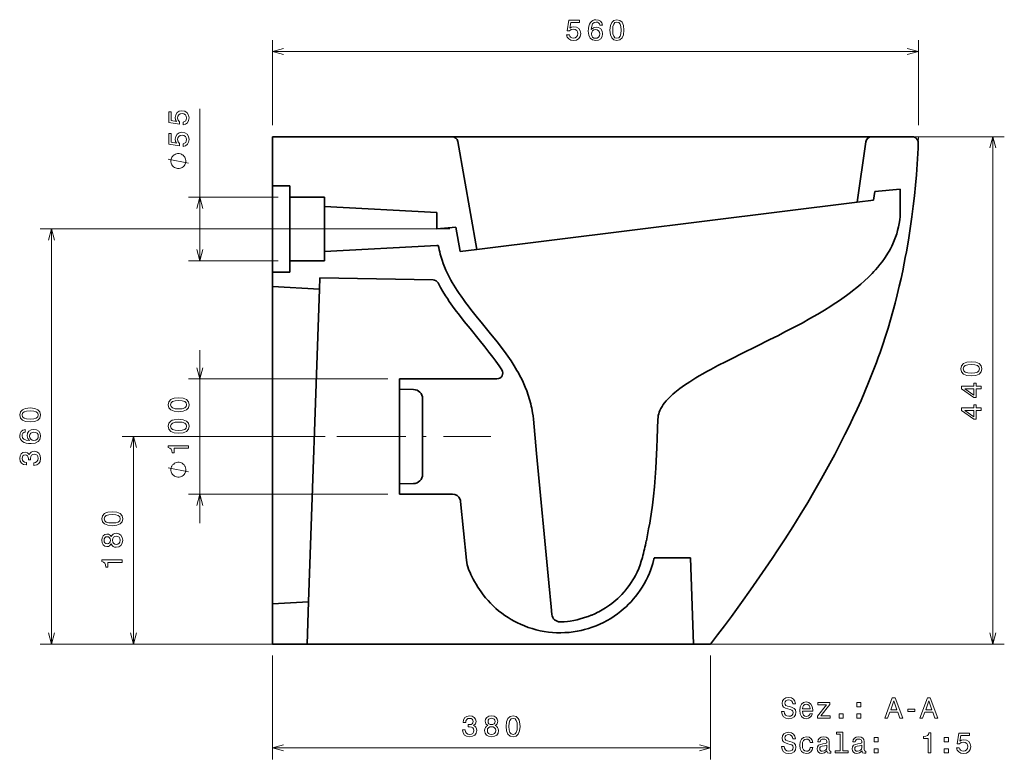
# Model space of a CAD drawing. Extents: x 21 to 359, y 27 to 281.
# Tile 2 of 3: x 21 to 192, y 153 to 281. Entities that reach past the tile are written whole.
import ezdxf

# ---------------------------------------------------------------- set-up
doc = ezdxf.new("R2010")
doc.units = 0
doc.linetypes.add('DASHDOT', pattern=[18.5, 12, -3, 0.5, -3])

msp = doc.modelspace()

# ---------------------------------------------------------------- linework, layer by layer
at = {"color": 8, "lineweight": 13, "ltscale": 0.369513}
for p, q in [((64.98, 262.93), (64.98, 277.71)), ((176.97, 262.93), (176.97, 277.71))]:
    msp.add_line(p, q, dxfattribs=at)
at = {"color": 8, "lineweight": 13}
for p, q in [((64.98, 275.71), (176.97, 275.71)), ((52.42, 239.43), (52.42, 265.77)), ((52.42, 193.92), (52.42, 223.93)), ((85.01, 218.93), (50.42, 218.93)), ((85.01, 198.92), (50.42, 198.92)), ((64.98, 154.93), (140.96, 154.93))]:
    msp.add_line(p, q, dxfattribs=at)
at = {"color": 7, "lineweight": 35, "ltscale": 0.212522}
msp.add_line((64.98, 260.93), (64.98, 252.43), dxfattribs=at)
msp.add_line((64.98, 260.93), (64.98, 252.43), dxfattribs=at)
at = {"color": 7, "lineweight": 35}
for p, q in [((64.98, 260.93), (96.13, 260.93)), ((64.98, 260.93), (96.13, 260.93)), ((96.13, 260.93), (168.84, 260.93)), ((100.41, 241.4), (166.37, 249.58)), ((64.98, 234.93), (64.98, 179.93)), ((73.13, 234.5), (71.23, 180.26)), ((137.96, 172.93), (70.98, 172.93))]:
    msp.add_line(p, q, dxfattribs=at)
at = {"color": 7, "lineweight": 35, "ltscale": 0.47482}
msp.add_line((97.11, 260.11), (100.41, 241.4), dxfattribs=at)
msp.add_line((97.11, 260.11), (100.41, 241.4), dxfattribs=at)
at = {"color": 7, "lineweight": 35, "ltscale": 0.264923}
msp.add_line((167.85, 260.07), (166.37, 249.58), dxfattribs=at)
msp.add_line((167.85, 260.07), (166.37, 249.58), dxfattribs=at)
at = {"color": 7, "lineweight": 35, "ltscale": 0.177657}
msp.add_line((168.84, 260.93), (175.94, 260.93), dxfattribs=at)
msp.add_line((168.84, 260.93), (175.94, 260.93), dxfattribs=at)
at = {"color": 7, "lineweight": 13}
for p, q in [((170.84, 260.93), (191.87, 260.93)), ((189.87, 260.93), (189.87, 172.93)), ((93.76, 244.93), (24.69, 244.93)), ((26.69, 244.93), (26.69, 172.93)), ((74.13, 208.93), (38.92, 208.93)), ((40.92, 172.93), (40.92, 208.93)), ((68.98, 172.93), (24.69, 172.93)), ((135.96, 172.93), (38.92, 172.93)), ((139.96, 172.93), (191.87, 172.93))]:
    msp.add_line(p, q, dxfattribs=at)
at = {"color": 7, "lineweight": 13, "ltscale": 0.025742}
msp.add_line((176.94, 259.9), (176.97, 260.93), dxfattribs=at)
at = {"color": 7, "lineweight": 35, "ltscale": 0.37506}
msp.add_line((64.98, 252.43), (64.98, 237.43), dxfattribs=at)
at = {"color": 7, "lineweight": 35, "ltscale": 0.075012}
for p, q in [((67.98, 252.43), (64.98, 252.43)), ((67.98, 252.43), (64.98, 252.43)), ((67.98, 237.43), (64.98, 237.43)), ((67.98, 237.43), (64.98, 237.43))]:
    msp.add_line(p, q, dxfattribs=at)
at = {"color": 7, "lineweight": 35, "ltscale": 0.050008}
for p, q in [((67.98, 252.43), (67.98, 250.43)), ((67.98, 252.43), (67.98, 250.43)), ((67.98, 239.43), (67.98, 237.43)), ((67.98, 239.43), (67.98, 237.43))]:
    msp.add_line(p, q, dxfattribs=at)
at = {"color": 7, "lineweight": 35, "ltscale": 0.03823}
msp.add_line((169.21, 249.93), (169.42, 251.44), dxfattribs=at)
msp.add_line((169.21, 249.93), (169.42, 251.44), dxfattribs=at)
at = {"color": 7, "lineweight": 35, "ltscale": 0.110573}
msp.add_line((169.42, 251.44), (173.83, 251.82), dxfattribs=at)
msp.add_line((169.42, 251.44), (173.83, 251.82), dxfattribs=at)
at = {"color": 7, "lineweight": 35, "ltscale": 0.090991}
msp.add_line((173.83, 251.82), (173.83, 248.18), dxfattribs=at)
msp.add_line((173.83, 251.82), (173.83, 248.18), dxfattribs=at)
at = {"color": 8, "lineweight": 13, "ltscale": 0.388942}
for p, q in [((65.98, 250.43), (50.42, 250.43)), ((65.98, 239.43), (50.42, 239.43))]:
    msp.add_line(p, q, dxfattribs=at)
at = {"color": 7, "lineweight": 35, "ltscale": 0.325052}
msp.add_line((67.98, 250.43), (67.98, 237.43), dxfattribs=at)
at = {"color": 7, "lineweight": 35, "ltscale": 0.150024}
for p, q in [((73.98, 250.43), (67.98, 250.43)), ((73.98, 250.43), (67.98, 250.43)), ((73.98, 239.43), (67.98, 239.43)), ((73.98, 239.43), (67.98, 239.43))]:
    msp.add_line(p, q, dxfattribs=at)
at = {"color": 7, "lineweight": 35, "ltscale": 0.040006}
for p, q in [((73.98, 250.43), (73.98, 248.83)), ((73.98, 250.43), (73.98, 248.83)), ((73.98, 241.03), (73.98, 239.43)), ((73.98, 241.03), (73.98, 239.43))]:
    msp.add_line(p, q, dxfattribs=at)
at = {"color": 7, "lineweight": 35, "ltscale": 0.071371}
msp.add_line((166.37, 249.58), (169.21, 249.93), dxfattribs=at)
msp.add_line((166.37, 249.58), (169.21, 249.93), dxfattribs=at)
at = {"color": 7, "lineweight": 35, "ltscale": 0.195031}
msp.add_line((73.98, 248.83), (73.98, 241.03), dxfattribs=at)
at = {"color": 7, "lineweight": 35, "ltscale": 0.488567}
for p, q in [((93.5, 247.81), (73.98, 248.83)), ((93.5, 247.81), (73.98, 248.83)), ((93.5, 242.05), (73.98, 241.03)), ((93.5, 242.05), (73.98, 241.03))]:
    msp.add_line(p, q, dxfattribs=at)
at = {"color": 7, "lineweight": 35, "ltscale": 0.070947}
msp.add_line((93.5, 247.81), (93.5, 244.97), dxfattribs=at)
msp.add_line((93.5, 247.81), (93.5, 244.97), dxfattribs=at)
at = {"color": 7, "linetype": 'DASHDOT', "lineweight": 13}
for p, q in [((95.76, 244.93), (57.08, 244.93)), ((76.13, 208.93), (102.84, 208.93))]:
    msp.add_line(p, q, dxfattribs=at)
at = {"color": 7, "lineweight": 35, "ltscale": 0.082766}
msp.add_line((93.5, 244.97), (96.79, 245.25), dxfattribs=at)
msp.add_line((93.5, 244.97), (96.79, 245.25), dxfattribs=at)
at = {"color": 7, "lineweight": 35, "ltscale": 0.106779}
msp.add_line((97.54, 241.04), (96.79, 245.25), dxfattribs=at)
msp.add_line((97.54, 241.04), (96.79, 245.25), dxfattribs=at)
at = {"color": 7, "lineweight": 35, "ltscale": 0.006226}
msp.add_line((93.74, 242.07), (93.5, 242.05), dxfattribs=at)
msp.add_line((93.74, 242.07), (93.5, 242.05), dxfattribs=at)
at = {"color": 7, "lineweight": 35, "ltscale": 0.07246}
msp.add_line((97.54, 241.04), (100.41, 241.4), dxfattribs=at)
msp.add_line((97.54, 241.04), (100.41, 241.4), dxfattribs=at)
at = {"color": 7, "lineweight": 35, "ltscale": 0.062418}
msp.add_line((64.98, 237.43), (64.98, 234.93), dxfattribs=at)
msp.add_line((64.98, 237.43), (64.98, 234.93), dxfattribs=at)
at = {"color": 7, "lineweight": 35, "ltscale": 0.048563}
msp.add_line((73.2, 236.45), (73.13, 234.5), dxfattribs=at)
msp.add_line((73.2, 236.45), (73.13, 234.5), dxfattribs=at)
at = {"color": 7, "lineweight": 35, "ltscale": 0.491025}
msp.add_line((92.83, 236.1), (73.2, 236.45), dxfattribs=at)
msp.add_line((92.83, 236.1), (73.2, 236.45), dxfattribs=at)
at = {"color": 7, "lineweight": 35, "ltscale": 0.20403}
msp.add_line((73.13, 234.5), (64.98, 234.93), dxfattribs=at)
msp.add_line((73.13, 234.5), (64.98, 234.93), dxfattribs=at)
at = {"color": 7, "lineweight": 35, "ltscale": 0.045023}
msp.add_line((87.01, 218.93), (87.01, 217.13), dxfattribs=at)
msp.add_line((87.01, 218.93), (87.01, 217.13), dxfattribs=at)
at = {"color": 7, "lineweight": 35, "ltscale": 0.422401}
msp.add_line((103.91, 218.93), (87.01, 218.93), dxfattribs=at)
msp.add_line((103.91, 218.93), (87.01, 218.93), dxfattribs=at)
at = {"color": 7, "lineweight": 35, "ltscale": 0.410213}
msp.add_line((87.01, 217.13), (87.01, 200.72), dxfattribs=at)
at = {"color": 7, "lineweight": 35, "ltscale": 0.060746}
for p, q in [((89.44, 217.09), (87.01, 217.13)), ((89.44, 217.09), (87.01, 217.13)), ((89.44, 200.77), (87.01, 200.72)), ((89.44, 200.77), (87.01, 200.72))]:
    msp.add_line(p, q, dxfattribs=at)
at = {"color": 7, "lineweight": 35, "ltscale": 0.225415}
msp.add_line((91.01, 215.49), (91.01, 206.47), dxfattribs=at)
msp.add_line((91.01, 215.49), (91.01, 206.47), dxfattribs=at)
at = {"color": 7, "lineweight": 35, "ltscale": 0.149057}
msp.add_line((110.79, 206), (110.23, 211.93), dxfattribs=at)
msp.add_line((110.79, 206), (110.23, 211.93), dxfattribs=at)
at = {"color": 7, "lineweight": 35, "ltscale": 0.102663}
msp.add_line((91.01, 206.47), (91.01, 202.37), dxfattribs=at)
msp.add_line((91.01, 206.47), (91.01, 202.37), dxfattribs=at)
at = {"color": 7, "lineweight": 35, "ltscale": 0.045024}
msp.add_line((87.01, 200.72), (87.01, 198.92), dxfattribs=at)
msp.add_line((87.01, 200.72), (87.01, 198.92), dxfattribs=at)
at = {"color": 7, "lineweight": 35, "ltscale": 0.229135}
msp.add_line((96.17, 198.92), (87.01, 198.92), dxfattribs=at)
msp.add_line((96.17, 198.92), (87.01, 198.92), dxfattribs=at)
at = {"color": 7, "lineweight": 35, "ltscale": 0.255326}
msp.add_line((97.59, 197.64), (98.61, 187.48), dxfattribs=at)
msp.add_line((97.59, 197.64), (98.61, 187.48), dxfattribs=at)
at = {"color": 7, "lineweight": 35, "ltscale": 0.157744}
msp.add_line((137.49, 187.86), (131.18, 187.86), dxfattribs=at)
msp.add_line((137.49, 187.86), (131.18, 187.86), dxfattribs=at)
at = {"color": 7, "lineweight": 35, "ltscale": 0.373228}
msp.add_line((137.49, 187.86), (137.96, 172.93), dxfattribs=at)
msp.add_line((137.49, 187.86), (137.96, 172.93), dxfattribs=at)
at = {"color": 7, "lineweight": 35, "ltscale": 0.156612}
msp.add_line((71.23, 180.26), (64.98, 179.93), dxfattribs=at)
msp.add_line((71.23, 180.26), (64.98, 179.93), dxfattribs=at)
at = {"color": 7, "lineweight": 35, "ltscale": 0.175}
msp.add_line((64.98, 179.93), (64.98, 172.93), dxfattribs=at)
msp.add_line((64.98, 179.93), (64.98, 172.93), dxfattribs=at)
at = {"color": 7, "lineweight": 35, "ltscale": 0.183308}
msp.add_line((71.23, 180.26), (70.98, 172.93), dxfattribs=at)
msp.add_line((71.23, 180.26), (70.98, 172.93), dxfattribs=at)
at = {"color": 7, "lineweight": 35, "ltscale": 0.15}
msp.add_line((64.98, 172.93), (70.98, 172.93), dxfattribs=at)
msp.add_line((64.98, 172.93), (70.98, 172.93), dxfattribs=at)
at = {"color": 7, "lineweight": 35, "ltscale": 0.075}
msp.add_line((137.96, 172.93), (140.96, 172.93), dxfattribs=at)
msp.add_line((137.96, 172.93), (140.96, 172.93), dxfattribs=at)
at = {"color": 8, "lineweight": 13, "ltscale": 0.450025}
msp.add_line((64.98, 170.93), (64.98, 152.93), dxfattribs=at)
at = {"color": 8, "lineweight": 13, "ltscale": 0.450028}
msp.add_line((140.96, 170.93), (140.96, 152.93), dxfattribs=at)
at = {"color": 8, "lineweight": 13}
for points in [[(115.99, 278.63), (116.1, 278.21), (116.35, 277.89), (116.71, 277.69), (117.17, 277.61), (117.68, 277.7), (118.08, 277.95), (118.33, 278.34), (118.43, 278.85), (118.34, 279.32), (118.1, 279.68), (117.72, 279.92), (117.23, 280.01), (116.86, 279.95), (116.56, 279.78), (116.7, 280.72), (118.24, 280.72), (118.24, 281.14), (116.37, 281.14), (116.09, 279.28), (116.49, 279.28), (116.79, 279.52), (117.16, 279.6), (117.48, 279.55), (117.73, 279.39), (117.88, 279.14), (117.94, 278.82), (117.88, 278.5), (117.72, 278.26), (117.48, 278.1), (117.16, 278.05), (116.89, 278.08), (116.68, 278.2), (116.53, 278.38), (116.46, 278.63)], [(122.19, 280.27), (122.09, 280.68), (121.87, 280.98), (121.52, 281.17), (121.08, 281.24), (120.78, 281.2), (120.53, 281.11), (120.3, 280.95), (120.11, 280.73), (119.96, 280.45), (119.85, 280.11), (119.77, 279.71), (119.75, 279.27), (119.84, 278.55), (120.08, 278.03), (120.48, 277.72), (121.03, 277.61), (121.51, 277.7), (121.89, 277.94), (122.13, 278.31), (122.22, 278.79), (122.13, 279.27), (121.9, 279.63), (121.54, 279.87), (121.1, 279.95), (120.62, 279.85), (120.26, 279.56), (120.33, 280.11), (120.5, 280.51), (120.74, 280.75), (121.09, 280.83), (121.34, 280.79), (121.53, 280.68), (121.66, 280.51), (121.72, 280.27)], [(123.5, 279.42), (123.57, 278.63), (123.81, 278.07), (124.19, 277.72), (124.71, 277.61), (125.23, 277.72), (125.61, 278.07), (125.84, 278.63), (125.92, 279.42), (125.84, 280.21), (125.75, 280.52), (125.61, 280.78), (125.23, 281.12), (124.71, 281.24), (124.19, 281.12), (123.81, 280.77), (123.57, 280.21)], [(123.98, 279.42), (124.02, 280.03), (124.15, 280.47), (124.37, 280.73), (124.71, 280.82), (125.04, 280.73), (125.27, 280.47), (125.4, 280.03), (125.44, 279.42), (125.4, 278.81), (125.27, 278.37), (125.04, 278.11), (124.71, 278.03), (124.37, 278.11), (124.15, 278.37), (124.02, 278.81)], [(121.73, 278.78), (121.67, 278.46), (121.53, 278.22), (121.3, 278.06), (121.02, 278.01), (120.72, 278.06), (120.5, 278.22), (120.35, 278.46), (120.3, 278.78), (120.35, 279.09), (120.5, 279.33), (120.73, 279.48), (121.04, 279.53), (121.31, 279.48), (121.53, 279.33), (121.67, 279.09)], [(49.51, 263), (49.92, 263.11), (50.24, 263.36), (50.45, 263.72), (50.52, 264.19), (50.43, 264.7), (50.18, 265.09), (49.79, 265.35), (49.29, 265.44), (48.82, 265.36), (48.45, 265.11), (48.21, 264.74), (48.13, 264.25), (48.19, 263.87), (48.35, 263.58), (47.41, 263.72), (47.41, 265.25), (47, 265.25), (47, 263.38), (48.85, 263.1), (48.85, 263.51), (48.62, 263.8), (48.53, 264.17), (48.58, 264.49), (48.75, 264.74), (48.99, 264.9), (49.31, 264.95), (49.63, 264.9), (49.88, 264.74), (50.03, 264.49), (50.09, 264.17), (50.05, 263.9), (49.94, 263.7), (49.75, 263.55), (49.51, 263.47)], [(49.51, 259.26), (49.92, 259.38), (50.24, 259.62), (50.45, 259.99), (50.52, 260.45), (50.43, 260.96), (50.18, 261.36), (49.79, 261.61), (49.29, 261.71), (48.82, 261.62), (48.45, 261.38), (48.21, 261), (48.13, 260.51), (48.19, 260.13), (48.35, 259.84), (47.41, 259.98), (47.41, 261.51), (47, 261.51), (47, 259.64), (48.85, 259.37), (48.85, 259.77), (48.62, 260.06), (48.53, 260.43), (48.58, 260.76), (48.75, 261), (48.99, 261.16), (49.31, 261.22), (49.63, 261.16), (49.88, 261), (50.03, 260.75), (50.09, 260.43), (50.05, 260.17), (49.94, 259.96), (49.75, 259.81), (49.51, 259.73)], [(48.67, 258), (48.55, 258), (48.32, 257.94), (48.15, 257.88), (48.03, 257.82), (47.85, 257.71), (47.68, 257.53), (47.56, 257.36), (47.5, 257.24), (47.45, 257.06), (47.39, 256.83), (47.39, 256.71), (47.39, 256.6), (47.45, 256.36), (47.5, 256.19), (47.56, 256.07), (47.68, 255.9), (47.85, 255.72), (48.03, 255.61), (48.15, 255.55), (48.32, 255.49), (48.55, 255.43), (48.67, 255.43), (48.79, 255.43), (49.02, 255.49), (49.2, 255.55), (49.31, 255.61), (49.49, 255.72), (49.66, 255.9), (49.78, 256.07), (49.84, 256.19), (49.9, 256.36), (49.95, 256.6), (49.95, 256.71), (49.95, 256.83), (49.9, 257.06), (49.84, 257.24), (49.78, 257.36), (49.66, 257.53), (49.49, 257.71), (49.31, 257.82), (49.2, 257.88), (49.02, 257.94), (48.79, 258)], [(48.71, 213.23), (49.5, 213.31), (50.07, 213.54), (50.41, 213.92), (50.52, 214.45), (50.41, 214.97), (50.07, 215.34), (49.5, 215.58), (48.71, 215.66), (47.93, 215.58), (47.61, 215.48), (47.36, 215.34), (47.01, 214.97), (46.9, 214.45), (47.01, 213.92), (47.36, 213.54), (47.93, 213.31)], [(48.71, 213.71), (48.1, 213.76), (47.66, 213.88), (47.41, 214.11), (47.32, 214.45), (47.41, 214.78), (47.66, 215.01), (48.1, 215.13), (48.71, 215.17), (49.33, 215.13), (49.77, 215.01), (50.02, 214.78), (50.11, 214.45), (50.02, 214.11), (49.77, 213.88), (49.33, 213.76)], [(48.71, 209.49), (49.5, 209.57), (50.07, 209.81), (50.41, 210.19), (50.52, 210.71), (50.41, 211.23), (50.07, 211.61), (49.5, 211.84), (48.71, 211.92), (47.93, 211.84), (47.61, 211.74), (47.36, 211.61), (47.01, 211.23), (46.9, 210.71), (47.01, 210.19), (47.36, 209.81), (47.93, 209.57)], [(48.71, 209.98), (48.1, 210.02), (47.66, 210.15), (47.41, 210.37), (47.32, 210.71), (47.41, 211.04), (47.66, 211.27), (48.1, 211.4), (48.71, 211.44), (49.33, 211.4), (49.77, 211.27), (50.02, 211.04), (50.11, 210.71), (50.02, 210.37), (49.77, 210.15), (49.33, 210.02)], [(50.42, 206.88), (50.42, 207.34), (46.9, 207.34), (46.9, 207), (47.2, 206.91), (47.41, 206.73), (47.53, 206.45), (47.57, 206.07), (47.93, 206.07), (47.93, 206.88)], [(48.67, 204.46), (48.56, 204.46), (48.32, 204.4), (48.15, 204.34), (48.03, 204.28), (47.86, 204.16), (47.68, 203.99), (47.56, 203.81), (47.51, 203.7), (47.45, 203.52), (47.39, 203.29), (47.39, 203.17), (47.39, 203.06), (47.45, 202.82), (47.51, 202.65), (47.56, 202.53), (47.68, 202.36), (47.86, 202.18), (48.03, 202.06), (48.15, 202.01), (48.32, 201.95), (48.56, 201.89), (48.67, 201.89), (48.79, 201.89), (49.02, 201.95), (49.2, 202.01), (49.31, 202.06), (49.49, 202.18), (49.66, 202.36), (49.78, 202.53), (49.84, 202.65), (49.9, 202.82), (49.96, 203.06), (49.96, 203.17), (49.96, 203.29), (49.9, 203.52), (49.84, 203.7), (49.78, 203.81), (49.66, 203.99), (49.49, 204.16), (49.31, 204.28), (49.2, 204.34), (49.02, 204.4), (48.79, 204.46)], [(97.96, 158.03), (97.96, 158), (98.04, 157.51), (98.28, 157.15), (98.65, 156.92), (99.15, 156.83), (99.67, 156.92), (100.06, 157.14), (100.32, 157.49), (100.41, 157.95), (100.37, 158.24), (100.26, 158.49), (100.07, 158.67), (99.83, 158.81), (100.16, 159.08), (100.28, 159.51), (100.2, 159.91), (99.98, 160.21), (99.63, 160.39), (99.15, 160.46), (98.69, 160.38), (98.34, 160.16), (98.12, 159.8), (98.04, 159.33), (98.04, 159.3), (98.49, 159.3), (98.53, 159.62), (98.66, 159.85), (98.87, 159.99), (99.17, 160.04), (99.43, 160), (99.63, 159.9), (99.74, 159.73), (99.79, 159.49), (99.74, 159.25), (99.62, 159.08), (99.41, 158.98), (99.12, 158.95), (98.92, 158.96), (98.92, 158.56), (99.17, 158.57), (99.49, 158.52), (99.73, 158.4), (99.87, 158.2), (99.92, 157.95), (99.86, 157.65), (99.72, 157.44), (99.48, 157.3), (99.18, 157.26), (98.86, 157.31), (98.63, 157.46), (98.48, 157.7), (98.42, 158.03)], [(102.34, 158.82), (102.09, 158.68), (101.91, 158.48), (101.8, 158.23), (101.76, 157.94), (101.84, 157.49), (102.08, 157.14), (102.45, 156.92), (102.97, 156.83), (103.48, 156.92), (103.86, 157.14), (104.09, 157.49), (104.17, 157.94), (104.13, 158.23), (104.03, 158.48), (103.85, 158.68), (103.59, 158.82), (103.79, 158.94), (103.94, 159.11), (104.02, 159.31), (104.05, 159.56), (103.97, 159.91), (103.76, 160.2), (103.42, 160.39), (102.97, 160.46), (102.51, 160.39), (102.17, 160.2), (101.95, 159.91), (101.88, 159.56), (101.9, 159.31), (101.99, 159.11)], [(102.36, 159.51), (102.4, 159.74), (102.52, 159.91), (102.71, 160.01), (102.97, 160.05), (103.22, 160.01), (103.41, 159.91), (103.53, 159.74), (103.58, 159.51), (103.53, 159.29), (103.41, 159.11), (103.22, 159), (102.97, 158.96), (102.71, 159), (102.52, 159.11), (102.4, 159.29)], [(105.49, 158.64), (105.56, 157.85), (105.8, 157.29), (106.18, 156.94), (106.7, 156.83), (107.22, 156.94), (107.6, 157.29), (107.83, 157.85), (107.91, 158.64), (107.83, 159.43), (107.74, 159.74), (107.6, 160), (107.22, 160.34), (106.7, 160.46), (106.18, 160.34), (105.8, 159.99), (105.56, 159.43)], [(105.97, 158.64), (106.01, 159.25), (106.14, 159.69), (106.37, 159.95), (106.7, 160.04), (107.04, 159.95), (107.26, 159.69), (107.39, 159.25), (107.43, 158.64), (107.39, 158.03), (107.26, 157.59), (107.04, 157.33), (106.7, 157.25), (106.37, 157.33), (106.14, 157.59), (106.01, 158.03)], [(102.25, 157.95), (102.29, 158.21), (102.44, 158.42), (102.67, 158.55), (102.97, 158.59), (103.27, 158.55), (103.49, 158.42), (103.64, 158.21), (103.69, 157.95), (103.64, 157.66), (103.49, 157.44), (103.27, 157.3), (102.97, 157.26), (102.67, 157.3), (102.44, 157.44), (102.29, 157.66)]]:
    msp.add_lwpolyline(points, close=True, dxfattribs=at)
for points in [[(66.91, 276.23), (64.98, 275.71), (66.91, 275.19)], [(175.04, 275.19), (176.97, 275.71), (175.04, 276.23)], [(50.42, 256.36), (46.92, 257.06)], [(52.94, 248.5), (52.42, 250.43), (51.9, 248.5)], [(51.9, 241.36), (52.42, 239.43), (52.94, 241.36)], [(51.9, 220.86), (52.42, 218.93), (52.94, 220.86)], [(50.42, 202.82), (46.92, 203.52)], [(52.94, 196.99), (52.42, 198.92), (51.9, 196.99)], [(66.91, 155.45), (64.98, 154.93), (66.91, 154.42)], [(139.03, 154.42), (140.96, 154.93), (139.03, 155.45)]]:
    msp.add_lwpolyline(points, dxfattribs=at)
at = {"color": 7, "lineweight": 35}
for points in [[(165.63, 212.14), (166.34, 213.67), (167.03, 215.2), (167.7, 216.75), (168.35, 218.3), (169.04, 220.03), (169.71, 221.77), (170.03, 222.64), (170.34, 223.52), (170.82, 224.92), (171.29, 226.33), (171.73, 227.75), (172.15, 229.18), (172.56, 230.61), (172.95, 232.07), (173.32, 233.53), (173.67, 235), (173.97, 236.33), (174.25, 237.66), (174.52, 238.99), (174.71, 239.99), (174.89, 240.99), (175.24, 243), (175.55, 245.02), (175.84, 247.04), (176.07, 248.86), (176.28, 250.69), (176.47, 252.52), (176.63, 254.35), (176.77, 256.19), (176.82, 257.11), (176.87, 258.03), (176.91, 258.96), (176.94, 259.9)], [(165.63, 212.14), (166.34, 213.67), (167.03, 215.2), (167.7, 216.75), (168.35, 218.3), (169.04, 220.03), (169.71, 221.77), (170.03, 222.64), (170.34, 223.52), (170.82, 224.92), (171.29, 226.33), (171.73, 227.75), (172.15, 229.18), (172.56, 230.61), (172.95, 232.07), (173.32, 233.53), (173.67, 235), (173.97, 236.33), (174.25, 237.66), (174.52, 238.99), (174.71, 239.99), (174.89, 240.99), (175.24, 243), (175.55, 245.02), (175.84, 247.04), (176.07, 248.86), (176.28, 250.69), (176.47, 252.52), (176.63, 254.35), (176.77, 256.19), (176.82, 257.11), (176.87, 258.03), (176.91, 258.96), (176.94, 259.9)], [(131.8, 211.93), (131.83, 212.25), (131.88, 212.56), (131.95, 212.87), (132.05, 213.17), (132.17, 213.47), (132.34, 213.81), (132.53, 214.14), (132.74, 214.46), (132.97, 214.78), (133.27, 215.14), (133.59, 215.49), (133.93, 215.83), (134.17, 216.07), (134.43, 216.3), (134.72, 216.55), (135.02, 216.8), (135.61, 217.25), (136.01, 217.55), (136.42, 217.84), (136.87, 218.15), (137.32, 218.44), (137.85, 218.78), (138.38, 219.1), (138.99, 219.46), (139.59, 219.8), (140.28, 220.19), (140.97, 220.57), (142.22, 221.23), (143.62, 221.95), (144.56, 222.43), (146.46, 223.38), (148.85, 224.56), (151.24, 225.74), (152.61, 226.42), (153.96, 227.12), (155.78, 228.07), (156.81, 228.62), (158.18, 229.38), (159.53, 230.16), (160.67, 230.84), (161.78, 231.54), (162.38, 231.93), (162.96, 232.31), (163.73, 232.84), (164.49, 233.38), (165.23, 233.93), (165.57, 234.2), (166.28, 234.77), (166.98, 235.36), (167.65, 235.95), (168.31, 236.57), (168.94, 237.21), (169.24, 237.53), (169.54, 237.86), (169.93, 238.31), (170.31, 238.76), (170.67, 239.23), (171.1, 239.83), (171.51, 240.44), (171.7, 240.75), (171.89, 241.07), (172.12, 241.5), (172.35, 241.93), (172.56, 242.37), (172.8, 242.94), (173.02, 243.51), (173.22, 244.1), (173.38, 244.69), (173.53, 245.29), (173.64, 245.89), (173.73, 246.5), (173.79, 247.11), (173.82, 247.64), (173.83, 248.18)], [(131.8, 211.93), (131.83, 212.25), (131.88, 212.56), (131.95, 212.87), (132.05, 213.17), (132.17, 213.47), (132.34, 213.81), (132.53, 214.14), (132.74, 214.46), (132.97, 214.78), (133.27, 215.14), (133.59, 215.49), (133.93, 215.83), (134.17, 216.07), (134.43, 216.3), (134.72, 216.55), (135.02, 216.8), (135.61, 217.25), (136.01, 217.55), (136.42, 217.84), (136.87, 218.15), (137.32, 218.44), (137.85, 218.78), (138.38, 219.1), (138.99, 219.46), (139.59, 219.8), (140.28, 220.19), (140.97, 220.57), (142.22, 221.23), (143.62, 221.95), (144.56, 222.43), (146.46, 223.38), (148.85, 224.56), (151.24, 225.74), (152.61, 226.42), (153.96, 227.12), (155.78, 228.07), (156.81, 228.62), (158.18, 229.38), (159.53, 230.16), (160.67, 230.84), (161.78, 231.54), (162.38, 231.93), (162.96, 232.31), (163.73, 232.84), (164.49, 233.38), (165.23, 233.93), (165.57, 234.2), (166.28, 234.77), (166.98, 235.36), (167.65, 235.95), (168.31, 236.57), (168.94, 237.21), (169.24, 237.53), (169.54, 237.86), (169.93, 238.31), (170.31, 238.76), (170.67, 239.23), (171.1, 239.83), (171.51, 240.44), (171.7, 240.75), (171.89, 241.07), (172.12, 241.5), (172.35, 241.93), (172.56, 242.37), (172.8, 242.94), (173.02, 243.51), (173.22, 244.1), (173.38, 244.69), (173.53, 245.29), (173.64, 245.89), (173.73, 246.5), (173.79, 247.11), (173.82, 247.64), (173.83, 248.18)], [(93.74, 242.06), (93.81, 241.69), (93.89, 241.32), (93.98, 240.96), (94.07, 240.59), (94.22, 240.04), (94.4, 239.5), (94.59, 238.96), (94.82, 238.38), (95.06, 237.8), (95.33, 237.22), (95.62, 236.65), (95.92, 236.08), (96.17, 235.64), (96.44, 235.2), (96.73, 234.72), (97.03, 234.25), (97.37, 233.74), (97.71, 233.25), (98.09, 232.71), (98.48, 232.18), (98.92, 231.58), (99.38, 230.99), (100.32, 229.8), (101.41, 228.46), (102.81, 226.75), (103.72, 225.62), (104.17, 225.04), (104.83, 224.18), (105.19, 223.69), (105.78, 222.87), (106.35, 222.04), (106.9, 221.19), (107.38, 220.39), (107.62, 219.97), (107.83, 219.57), (108.04, 219.18), (108.31, 218.62), (108.58, 218.05), (108.82, 217.48), (109.07, 216.84), (109.34, 216.1), (109.57, 215.35), (109.77, 214.59), (109.86, 214.21), (109.95, 213.82), (110.02, 213.44), (110.09, 213.05), (110.17, 212.49), (110.23, 211.93)], [(93.74, 242.06), (93.81, 241.69), (93.89, 241.32), (93.98, 240.96), (94.07, 240.59), (94.22, 240.04), (94.4, 239.5), (94.59, 238.96), (94.82, 238.38), (95.06, 237.8), (95.33, 237.22), (95.62, 236.65), (95.92, 236.08), (96.17, 235.64), (96.44, 235.2), (96.73, 234.72), (97.03, 234.25), (97.37, 233.74), (97.71, 233.25), (98.09, 232.71), (98.48, 232.18), (98.92, 231.58), (99.38, 230.99), (100.32, 229.8), (101.41, 228.46), (102.81, 226.75), (103.72, 225.62), (104.17, 225.04), (104.83, 224.18), (105.19, 223.69), (105.78, 222.87), (106.35, 222.04), (106.9, 221.19), (107.38, 220.39), (107.62, 219.97), (107.83, 219.57), (108.04, 219.18), (108.31, 218.62), (108.58, 218.05), (108.82, 217.48), (109.07, 216.84), (109.34, 216.1), (109.57, 215.35), (109.77, 214.59), (109.86, 214.21), (109.95, 213.82), (110.02, 213.44), (110.09, 213.05), (110.17, 212.49), (110.23, 211.93)], [(104.75, 220.48), (104.28, 221.17), (103.7, 222), (103.19, 222.7), (102.51, 223.59), (101.83, 224.46), (100.83, 225.7), (99.24, 227.64), (98.23, 228.9), (97.39, 229.97), (96.66, 230.93), (96.22, 231.54), (95.64, 232.37), (95.31, 232.87), (94.98, 233.36), (94.52, 234.11), (94.12, 234.8), (93.7, 235.57)], [(104.75, 220.48), (104.28, 221.17), (103.7, 222), (103.19, 222.7), (102.51, 223.59), (101.83, 224.46), (100.83, 225.7), (99.24, 227.64), (98.23, 228.9), (97.39, 229.97), (96.66, 230.93), (96.22, 231.54), (95.64, 232.37), (95.31, 232.87), (94.98, 233.36), (94.52, 234.11), (94.12, 234.8), (93.7, 235.57)], [(129.81, 190.83), (130.02, 191.86), (130.21, 192.89), (130.4, 193.92), (130.52, 194.7), (130.64, 195.47), (130.85, 197.03), (131.03, 198.58), (131.2, 200.2), (131.33, 201.82), (131.44, 203.44), (131.51, 204.66), (131.58, 205.88), (131.62, 206.94), (131.69, 208.6), (131.8, 211.93)], [(129.81, 190.83), (130.02, 191.86), (130.21, 192.89), (130.4, 193.92), (130.52, 194.7), (130.64, 195.47), (130.85, 197.03), (131.03, 198.58), (131.2, 200.2), (131.33, 201.82), (131.44, 203.44), (131.51, 204.66), (131.58, 205.88), (131.62, 206.94), (131.69, 208.6), (131.8, 211.93)], [(165.63, 212.13), (164.95, 210.71), (164.25, 209.3), (163.54, 207.9), (163, 206.85), (162.46, 205.8), (161.34, 203.73), (160.2, 201.66), (159.03, 199.61), (157.78, 197.47), (156.5, 195.35), (155.2, 193.25), (153.87, 191.16), (152.51, 189.09), (151.75, 187.96), (150.99, 186.83), (149.45, 184.58), (147.89, 182.34), (146.32, 180.12), (145.44, 178.91), (144.56, 177.7), (143.37, 176.1), (142.17, 174.51), (140.96, 172.93)], [(165.63, 212.13), (164.95, 210.71), (164.25, 209.3), (163.54, 207.9), (163, 206.85), (162.46, 205.8), (161.34, 203.73), (160.2, 201.66), (159.03, 199.61), (157.78, 197.47), (156.5, 195.35), (155.2, 193.25), (153.87, 191.16), (152.51, 189.09), (151.75, 187.96), (150.99, 186.83), (149.45, 184.58), (147.89, 182.34), (146.32, 180.12), (145.44, 178.91), (144.56, 177.7), (143.37, 176.1), (142.17, 174.51), (140.96, 172.93)], [(113.43, 178.06), (113.3, 179.4), (112.91, 183.56), (110.79, 206)], [(113.43, 178.06), (113.3, 179.4), (112.91, 183.56), (110.79, 206)], [(119.1, 177.52), (119.7, 177.73), (120.22, 177.92), (120.34, 177.96), (120.86, 178.19), (121.39, 178.44), (121.56, 178.52), (122.16, 178.85), (122.74, 179.2), (123.09, 179.43), (123.43, 179.67), (123.81, 179.95), (124.17, 180.24), (124.53, 180.53), (124.84, 180.81), (125.14, 181.1), (125.56, 181.52), (125.96, 181.97), (126.1, 182.13), (126.45, 182.56), (126.83, 183.07), (127.2, 183.6), (127.49, 184.08), (127.7, 184.44), (127.9, 184.81), (128.2, 185.41), (128.48, 186.03), (128.72, 186.66), (128.93, 187.29), (129.12, 187.94)], [(119.1, 177.52), (119.7, 177.73), (120.22, 177.92), (120.34, 177.96), (120.86, 178.19), (121.39, 178.44), (121.56, 178.52), (122.16, 178.85), (122.74, 179.2), (123.09, 179.43), (123.43, 179.67), (123.81, 179.95), (124.17, 180.24), (124.53, 180.53), (124.84, 180.81), (125.14, 181.1), (125.56, 181.52), (125.96, 181.97), (126.1, 182.13), (126.45, 182.56), (126.83, 183.07), (127.2, 183.6), (127.49, 184.08), (127.7, 184.44), (127.9, 184.81), (128.2, 185.41), (128.48, 186.03), (128.72, 186.66), (128.93, 187.29), (129.12, 187.94)], [(98.61, 187.48), (98.66, 187.08), (98.75, 186.69), (98.86, 186.3), (98.99, 185.92), (99.11, 185.62), (99.24, 185.32), (99.4, 184.97), (99.58, 184.62), (99.8, 184.2), (100.03, 183.79), (100.31, 183.29), (100.61, 182.8), (100.88, 182.39), (101.15, 181.98), (101.54, 181.46), (101.94, 180.96), (102.36, 180.47), (102.79, 180), (103.25, 179.55), (103.71, 179.12), (104.2, 178.71), (104.73, 178.29), (105.27, 177.89), (105.83, 177.52), (106.4, 177.17), (106.92, 176.88), (107.45, 176.61), (107.99, 176.35), (108.66, 176.07), (109.34, 175.82), (110.02, 175.6), (110.71, 175.4), (111.41, 175.24), (112.12, 175.11), (112.83, 175.01), (113.54, 174.94), (114.25, 174.9), (114.96, 174.89), (115.68, 174.91), (116.4, 174.96), (117.11, 175.04), (117.82, 175.15), (118.52, 175.3), (119.08, 175.43)], [(98.61, 187.48), (98.66, 187.08), (98.75, 186.69), (98.86, 186.3), (98.99, 185.92), (99.11, 185.62), (99.24, 185.32), (99.4, 184.97), (99.58, 184.62), (99.8, 184.2), (100.03, 183.79), (100.31, 183.29), (100.61, 182.8), (100.88, 182.39), (101.15, 181.98), (101.54, 181.46), (101.94, 180.96), (102.36, 180.47), (102.79, 180), (103.25, 179.55), (103.71, 179.12), (104.2, 178.71), (104.73, 178.29), (105.27, 177.89), (105.83, 177.52), (106.4, 177.17), (106.92, 176.88), (107.45, 176.61), (107.99, 176.35), (108.66, 176.07), (109.34, 175.82), (110.02, 175.6), (110.71, 175.4), (111.41, 175.24), (112.12, 175.11), (112.83, 175.01), (113.54, 174.94), (114.25, 174.9), (114.96, 174.89), (115.68, 174.91), (116.4, 174.96), (117.11, 175.04), (117.82, 175.15), (118.52, 175.3), (119.08, 175.43)], [(119.08, 175.43), (119.76, 175.62), (120.44, 175.85), (121.1, 176.1), (121.75, 176.37), (122.4, 176.68), (123.03, 177.02), (123.64, 177.38), (124.25, 177.77), (124.83, 178.18), (125.4, 178.63), (125.86, 179.01), (126.3, 179.41), (126.74, 179.83), (127.15, 180.26), (127.55, 180.71), (127.93, 181.17), (128.34, 181.7), (128.73, 182.25), (129.09, 182.82), (129.44, 183.4), (129.76, 183.99), (130.05, 184.6), (130.33, 185.22), (130.57, 185.85), (130.76, 186.37), (130.92, 186.9), (131.07, 187.43)], [(119.08, 175.43), (119.76, 175.62), (120.44, 175.85), (121.1, 176.1), (121.75, 176.37), (122.4, 176.68), (123.03, 177.02), (123.64, 177.38), (124.25, 177.77), (124.83, 178.18), (125.4, 178.63), (125.86, 179.01), (126.3, 179.41), (126.74, 179.83), (127.15, 180.26), (127.55, 180.71), (127.93, 181.17), (128.34, 181.7), (128.73, 182.25), (129.09, 182.82), (129.44, 183.4), (129.76, 183.99), (130.05, 184.6), (130.33, 185.22), (130.57, 185.85), (130.76, 186.37), (130.92, 186.9), (131.07, 187.43)], [(114.87, 176.78), (115.55, 176.81), (116.14, 176.86), (116.62, 176.92), (117.24, 177.02), (117.82, 177.15), (118.34, 177.29), (118.9, 177.46), (119.07, 177.51)], [(114.87, 176.78), (115.55, 176.81), (116.14, 176.86), (116.62, 176.92), (117.24, 177.02), (117.82, 177.15), (118.34, 177.29), (118.9, 177.46), (119.07, 177.51)]]:
    msp.add_lwpolyline(points, dxfattribs=at)
at = {"color": 7, "lineweight": 13}
for points in [[(190.39, 259), (189.87, 260.93), (189.35, 259)], [(27.2, 243), (26.69, 244.93), (26.17, 243)], [(41.43, 207), (40.92, 208.93), (40.4, 207)], [(26.17, 174.87), (26.69, 172.93), (27.2, 174.87)], [(40.4, 174.87), (40.92, 172.93), (41.43, 174.87)], [(189.35, 174.87), (189.87, 172.93), (190.39, 174.87)]]:
    msp.add_lwpolyline(points, dxfattribs=at)
for points in [[(186.16, 219.45), (186.95, 219.53), (187.52, 219.77), (187.86, 220.14), (187.97, 220.67), (187.86, 221.19), (187.52, 221.57), (186.95, 221.8), (186.16, 221.88), (185.38, 221.8), (185.06, 221.7), (184.81, 221.57), (184.46, 221.19), (184.35, 220.67), (184.46, 220.14), (184.81, 219.77), (185.38, 219.53)], [(186.16, 219.94), (185.55, 219.98), (185.11, 220.1), (184.86, 220.33), (184.76, 220.67), (184.86, 221), (185.11, 221.23), (185.55, 221.35), (186.16, 221.4), (186.78, 221.35), (187.22, 221.23), (187.47, 221), (187.56, 220.67), (187.47, 220.33), (187.22, 220.1), (186.78, 219.98)], [(187.87, 217.21), (187.87, 217.66), (187, 217.66), (187, 218.16), (186.6, 218.16), (186.6, 217.66), (184.45, 217.66), (184.45, 217.21), (186.56, 215.67), (187, 215.67), (187, 217.21)], [(186.6, 216.1), (185.03, 217.21), (186.6, 217.21)], [(22.98, 211.45), (23.77, 211.53), (24.33, 211.77), (24.68, 212.14), (24.79, 212.67), (24.68, 213.19), (24.33, 213.57), (23.77, 213.8), (22.98, 213.88), (22.19, 213.8), (21.88, 213.7), (21.62, 213.57), (21.28, 213.19), (21.16, 212.67), (21.28, 212.14), (21.63, 211.77), (22.19, 211.53)], [(22.98, 211.94), (22.37, 211.98), (21.93, 212.1), (21.67, 212.33), (21.58, 212.67), (21.67, 213), (21.93, 213.23), (22.37, 213.35), (22.98, 213.39), (23.59, 213.35), (24.03, 213.23), (24.29, 213), (24.37, 212.67), (24.29, 212.33), (24.03, 212.1), (23.59, 211.98)], [(187.87, 213.47), (187.87, 213.93), (187, 213.93), (187, 214.43), (186.6, 214.43), (186.6, 213.93), (184.45, 213.93), (184.45, 213.47), (186.56, 211.94), (187, 211.94), (187, 213.47)], [(186.6, 212.36), (185.03, 213.47), (186.6, 213.47)], [(22.13, 210.14), (21.72, 210.05), (21.42, 209.82), (21.23, 209.48), (21.16, 209.04), (21.2, 208.74), (21.29, 208.48), (21.45, 208.26), (21.67, 208.06), (21.95, 207.91), (22.29, 207.8), (22.68, 207.73), (23.13, 207.71), (23.85, 207.79), (24.37, 208.04), (24.68, 208.44), (24.79, 208.98), (24.7, 209.47), (24.46, 209.84), (24.09, 210.09), (23.61, 210.17), (23.13, 210.09), (22.77, 209.85), (22.53, 209.5), (22.45, 209.05), (22.55, 208.57), (22.84, 208.22), (22.29, 208.29), (21.89, 208.45), (21.65, 208.7), (21.57, 209.04), (21.61, 209.29), (21.72, 209.49), (21.89, 209.61), (22.13, 209.68)], [(23.62, 209.68), (23.94, 209.63), (24.18, 209.49), (24.34, 209.26), (24.39, 208.98), (24.34, 208.68), (24.18, 208.45), (23.94, 208.31), (23.62, 208.26), (23.31, 208.31), (23.07, 208.45), (22.92, 208.68), (22.87, 209), (22.92, 209.27), (23.07, 209.49), (23.3, 209.63)], [(23.59, 203.92), (23.62, 203.92), (24.11, 204.01), (24.47, 204.24), (24.7, 204.62), (24.79, 205.11), (24.7, 205.63), (24.48, 206.03), (24.13, 206.28), (23.67, 206.37), (23.38, 206.33), (23.13, 206.22), (22.95, 206.04), (22.81, 205.8), (22.54, 206.12), (22.1, 206.24), (21.71, 206.16), (21.41, 205.95), (21.23, 205.59), (21.16, 205.11), (21.24, 204.66), (21.46, 204.31), (21.82, 204.08), (22.29, 204.01), (22.32, 204.01), (22.32, 204.45), (22, 204.49), (21.77, 204.63), (21.63, 204.84), (21.57, 205.14), (21.62, 205.4), (21.72, 205.59), (21.89, 205.71), (22.12, 205.75), (22.37, 205.71), (22.54, 205.58), (22.64, 205.37), (22.67, 205.08), (22.66, 204.89), (23.06, 204.89), (23.05, 205.14), (23.1, 205.45), (23.22, 205.69), (23.42, 205.83), (23.67, 205.88), (23.97, 205.83), (24.18, 205.68), (24.32, 205.45), (24.36, 205.14), (24.31, 204.82), (24.16, 204.59), (23.92, 204.44), (23.59, 204.39)], [(37.21, 193.45), (38, 193.53), (38.56, 193.76), (38.91, 194.14), (39.02, 194.67), (38.91, 195.19), (38.56, 195.56), (38, 195.8), (37.21, 195.88), (36.42, 195.8), (36.11, 195.7), (35.85, 195.56), (35.51, 195.19), (35.39, 194.67), (35.51, 194.14), (35.85, 193.76), (36.42, 193.53)], [(37.21, 193.94), (36.6, 193.98), (36.16, 194.1), (35.9, 194.33), (35.81, 194.67), (35.9, 195), (36.16, 195.23), (36.6, 195.35), (37.21, 195.39), (37.82, 195.35), (38.26, 195.23), (38.52, 195), (38.6, 194.67), (38.52, 194.33), (38.26, 194.1), (37.82, 193.98)], [(37.03, 190.31), (37.17, 190.05), (37.37, 189.87), (37.61, 189.76), (37.91, 189.73), (38.36, 189.81), (38.71, 190.04), (38.93, 190.42), (39.02, 190.93), (38.93, 191.44), (38.71, 191.82), (38.36, 192.05), (37.91, 192.14), (37.61, 192.1), (37.37, 191.99), (37.17, 191.81), (37.03, 191.56), (36.91, 191.76), (36.74, 191.9), (36.54, 191.98), (36.29, 192.01), (35.94, 191.93), (35.65, 191.72), (35.46, 191.38), (35.39, 190.93), (35.46, 190.48), (35.65, 190.13), (35.94, 189.92), (36.29, 189.84), (36.54, 189.87), (36.74, 189.95)], [(36.33, 190.32), (36.11, 190.36), (35.94, 190.48), (35.83, 190.67), (35.79, 190.93), (35.83, 191.18), (35.94, 191.37), (36.11, 191.5), (36.33, 191.54), (36.56, 191.5), (36.74, 191.37), (36.85, 191.18), (36.89, 190.93), (36.85, 190.67), (36.74, 190.48), (36.56, 190.36)], [(37.9, 190.21), (37.64, 190.25), (37.43, 190.4), (37.3, 190.63), (37.26, 190.93), (37.3, 191.23), (37.43, 191.45), (37.64, 191.6), (37.9, 191.65), (38.19, 191.6), (38.41, 191.45), (38.55, 191.23), (38.59, 190.93), (38.55, 190.63), (38.41, 190.4), (38.19, 190.25)], [(38.92, 187.1), (38.92, 187.56), (35.39, 187.56), (35.39, 187.22), (35.7, 187.13), (35.91, 186.95), (36.03, 186.67), (36.07, 186.29), (36.42, 186.29), (36.42, 187.1)], [(153.7, 161.23), (153.24, 161.23), (153.34, 160.7), (153.59, 160.3), (153.98, 160.07), (154.51, 159.98), (155.03, 160.06), (155.41, 160.28), (155.66, 160.63), (155.75, 161.09), (155.68, 161.5), (155.46, 161.77), (155.12, 161.95), (154.66, 162.08), (154.27, 162.17), (154.01, 162.28), (153.87, 162.45), (153.82, 162.7), (153.87, 162.92), (154, 163.1), (154.2, 163.21), (154.48, 163.25), (154.76, 163.2), (154.98, 163.07), (155.13, 162.84), (155.2, 162.53), (155.66, 162.53), (155.66, 162.54), (155.58, 163.02), (155.34, 163.37), (154.96, 163.59), (154.46, 163.67), (154.01, 163.59), (153.65, 163.38), (153.43, 163.05), (153.35, 162.63), (153.41, 162.25), (153.6, 161.99), (153.91, 161.82), (154.32, 161.69), (154.73, 161.57), (155.04, 161.46), (155.22, 161.3), (155.29, 161.04), (155.23, 160.77), (155.07, 160.57), (154.83, 160.44), (154.53, 160.4), (154.18, 160.46), (153.92, 160.62), (153.75, 160.88)], [(156.88, 161.3), (158.65, 161.3), (158.66, 161.51), (158.58, 162.09), (158.35, 162.52), (158, 162.78), (157.53, 162.88), (157.07, 162.78), (156.72, 162.5), (156.49, 162.04), (156.41, 161.43), (156.49, 160.81), (156.71, 160.36), (157.06, 160.08), (157.52, 159.98), (157.91, 160.05), (158.23, 160.22), (158.47, 160.49), (158.61, 160.85), (158.17, 160.85), (158.08, 160.65), (157.95, 160.5), (157.57, 160.38), (157.28, 160.43), (157.07, 160.61), (156.93, 160.9), (156.88, 161.29)], [(156.88, 161.67), (156.93, 162.02), (157.07, 162.28), (157.27, 162.44), (157.55, 162.49), (157.81, 162.44), (158.02, 162.28), (158.15, 162.02), (158.19, 161.67)], [(161.07, 162.41), (159.49, 160.41), (159.49, 160.08), (161.68, 160.08), (161.68, 160.45), (160.05, 160.45), (161.61, 162.44), (161.61, 162.78), (159.56, 162.78), (159.56, 162.41)], [(166.29, 162.03), (166.99, 162.03), (166.99, 162.78), (166.29, 162.78)], [(171.18, 160.08), (171.64, 160.08), (172.01, 161.1), (173.41, 161.1), (173.78, 160.08), (174.25, 160.08), (172.97, 163.58), (172.45, 163.58)], [(172.17, 161.53), (172.71, 163.08), (173.25, 161.53)], [(177.25, 160.08), (177.71, 160.08), (178.08, 161.1), (179.48, 161.1), (179.85, 160.08), (180.32, 160.08), (179.04, 163.58), (178.53, 163.58)], [(178.24, 161.53), (178.78, 163.08), (179.32, 161.53)], [(163.26, 160.08), (163.95, 160.08), (163.95, 160.83), (163.26, 160.83)], [(166.29, 160.08), (166.99, 160.08), (166.99, 160.83), (166.29, 160.83)], [(175.14, 161.23), (176.36, 161.23), (176.36, 161.63), (175.14, 161.63)], [(153.7, 155.18), (153.24, 155.18), (153.34, 154.65), (153.59, 154.26), (153.98, 154.02), (154.51, 153.93), (155.03, 154.01), (155.41, 154.24), (155.66, 154.58), (155.75, 155.04), (155.68, 155.46), (155.46, 155.72), (155.12, 155.9), (154.66, 156.03), (154.27, 156.13), (154.01, 156.24), (153.87, 156.4), (153.82, 156.65), (153.87, 156.88), (154, 157.05), (154.2, 157.17), (154.48, 157.21), (154.76, 157.16), (154.98, 157.02), (155.13, 156.79), (155.2, 156.48), (155.66, 156.48), (155.66, 156.49), (155.58, 156.97), (155.34, 157.32), (154.96, 157.54), (154.46, 157.62), (154.01, 157.54), (153.65, 157.33), (153.43, 157), (153.35, 156.58), (153.41, 156.2), (153.6, 155.94), (153.91, 155.77), (154.32, 155.64), (154.73, 155.53), (155.04, 155.42), (155.22, 155.25), (155.29, 154.99), (155.23, 154.72), (155.07, 154.52), (154.83, 154.4), (154.53, 154.36), (154.18, 154.41), (153.92, 154.57), (153.75, 154.84)], [(163.44, 157.28), (163.44, 154.4), (162.53, 154.4), (162.53, 154.03), (164.79, 154.03), (164.79, 154.4), (163.89, 154.4), (163.89, 157.65), (162.75, 157.65), (162.75, 157.28)], [(178.69, 154.03), (179.15, 154.03), (179.15, 157.55), (178.81, 157.55), (178.72, 157.25), (178.54, 157.04), (178.26, 156.92), (177.88, 156.88), (177.88, 156.52), (178.69, 156.52)], [(183.61, 154.94), (183.72, 154.53), (183.96, 154.21), (184.33, 154), (184.79, 153.93), (185.3, 154.02), (185.7, 154.27), (185.95, 154.66), (186.05, 155.16), (185.96, 155.63), (185.72, 156), (185.34, 156.24), (184.85, 156.32), (184.47, 156.26), (184.18, 156.1), (184.32, 157.04), (185.85, 157.04), (185.85, 157.45), (183.98, 157.45), (183.71, 155.6), (184.11, 155.6), (184.4, 155.83), (184.78, 155.92), (185.1, 155.86), (185.35, 155.7), (185.5, 155.46), (185.56, 155.14), (185.5, 154.82), (185.34, 154.57), (185.09, 154.42), (184.78, 154.36), (184.51, 154.4), (184.3, 154.51), (184.15, 154.69), (184.07, 154.94)], [(158.21, 155.84), (158.65, 155.84), (158.56, 156.24), (158.34, 156.56), (158.01, 156.76), (157.57, 156.83), (157.08, 156.73), (156.71, 156.45), (156.48, 155.99), (156.4, 155.38), (156.48, 154.76), (156.7, 154.31), (157.06, 154.03), (157.55, 153.93), (157.99, 154.01), (158.32, 154.22), (158.56, 154.55), (158.66, 155), (158.23, 155), (158.16, 154.71), (158.02, 154.5), (157.81, 154.37), (157.57, 154.33), (157.26, 154.4), (157.04, 154.6), (156.9, 154.93), (156.86, 155.39), (156.9, 155.84), (157.04, 156.17), (157.27, 156.37), (157.57, 156.44), (157.83, 156.4), (158.03, 156.28), (158.16, 156.09)], [(161.13, 154.38), (161.13, 154.37), (161.16, 154.19), (161.23, 154.07), (161.55, 153.98), (161.8, 154.02), (161.8, 154.36), (161.69, 154.35), (161.55, 154.41), (161.53, 154.61), (161.53, 156.02), (161.47, 156.37), (161.29, 156.63), (160.98, 156.78), (160.55, 156.83), (160.12, 156.77), (159.81, 156.6), (159.61, 156.33), (159.55, 155.98), (159.55, 155.95), (159.95, 155.95), (159.98, 156.16), (160.09, 156.31), (160.28, 156.4), (160.53, 156.44), (160.78, 156.41), (160.96, 156.34), (161.06, 156.21), (161.1, 156.03), (161.08, 155.81), (161, 155.71), (160.79, 155.66), (160.42, 155.62), (159.98, 155.53), (159.68, 155.36), (159.49, 155.11), (159.44, 154.74), (159.49, 154.41), (159.65, 154.16), (159.9, 154), (160.25, 153.95), (160.71, 154.05)], [(161.08, 154.98), (161.02, 154.71), (160.86, 154.51), (160.62, 154.38), (160.32, 154.34), (160.13, 154.36), (159.99, 154.44), (159.91, 154.58), (159.88, 154.78), (159.9, 154.96), (159.98, 155.08), (160.31, 155.22), (160.71, 155.28), (161.08, 155.41)], [(167.2, 154.38), (167.2, 154.37), (167.23, 154.19), (167.31, 154.07), (167.62, 153.98), (167.87, 154.02), (167.87, 154.36), (167.76, 154.35), (167.62, 154.41), (167.6, 154.61), (167.6, 156.02), (167.54, 156.37), (167.36, 156.63), (167.05, 156.78), (166.62, 156.83), (166.2, 156.77), (165.88, 156.6), (165.69, 156.33), (165.62, 155.98), (165.62, 155.95), (166.02, 155.95), (166.05, 156.16), (166.17, 156.31), (166.35, 156.4), (166.6, 156.44), (166.85, 156.41), (167.03, 156.34), (167.13, 156.21), (167.17, 156.03), (167.15, 155.81), (167.07, 155.71), (166.87, 155.66), (166.49, 155.62), (166.05, 155.53), (165.75, 155.36), (165.57, 155.11), (165.51, 154.74), (165.56, 154.41), (165.72, 154.16), (165.97, 154), (166.32, 153.95), (166.79, 154.05)], [(167.15, 154.98), (167.09, 154.71), (166.93, 154.51), (166.69, 154.38), (166.39, 154.34), (166.2, 154.36), (166.07, 154.44), (165.98, 154.58), (165.95, 154.78), (165.97, 154.96), (166.05, 155.08), (166.38, 155.22), (166.79, 155.28), (167.15, 155.41)], [(169.33, 155.99), (170.02, 155.99), (170.02, 156.74), (169.33, 156.74)], [(181.47, 155.99), (182.17, 155.99), (182.17, 156.74), (181.47, 156.74)], [(169.33, 154.03), (170.02, 154.03), (170.02, 154.78), (169.33, 154.78)], [(181.47, 154.03), (182.17, 154.03), (182.17, 154.78), (181.47, 154.78)]]:
    msp.add_lwpolyline(points, close=True, dxfattribs=at)
at = {"color": 7, "lineweight": 35}
for centre, radius, start, end in [((96.13, 259.93), 1, 10, 90), ((96.13, 259.93), 1, 10, 90), ((168.84, 259.93), 1, 90, 172), ((168.84, 259.93), 1, 90, 172), ((175.94, 259.93), 1, 358.3226, 90), ((175.94, 259.93), 1, 358.3226, 90), ((92.82, 235.1), 1, 27.5844, 89), ((92.82, 235.1), 1, 27.5844, 89), ((103.91, 219.93), 1, 269.9987, 32.9062), ((103.91, 219.93), 1, 269.9987, 32.9062), ((89.41, 215.49), 1.6, 0, 89), ((89.41, 215.49), 1.6, 0, 89), ((89.41, 202.37), 1.6, 271, 360), ((89.41, 202.37), 1.6, 271, 360), ((96.18, 197.5), 1.43, 21.2456, 90.014), ((96.18, 197.5), 1.43, 21.2456, 90.014), ((96.18, 197.5), 1.42, 5.7194, 21.226), ((96.18, 197.5), 1.42, 5.7194, 21.226), ((66.48, 204.35), 64.75, 345.3194, 347.9523), ((66.48, 204.35), 64.75, 345.3194, 347.9523), ((91.34, 197.77), 41.05, 345.4077, 346.0231), ((91.34, 197.77), 41.05, 345.4077, 346.0231), ((114.84, 178.2), 1.42, 185.4696, 271.1827), ((114.84, 178.2), 1.42, 185.4696, 271.1827)]:
    msp.add_arc(centre, radius, start, end, dxfattribs=at)

doc.saveas('drawing.dxf')
